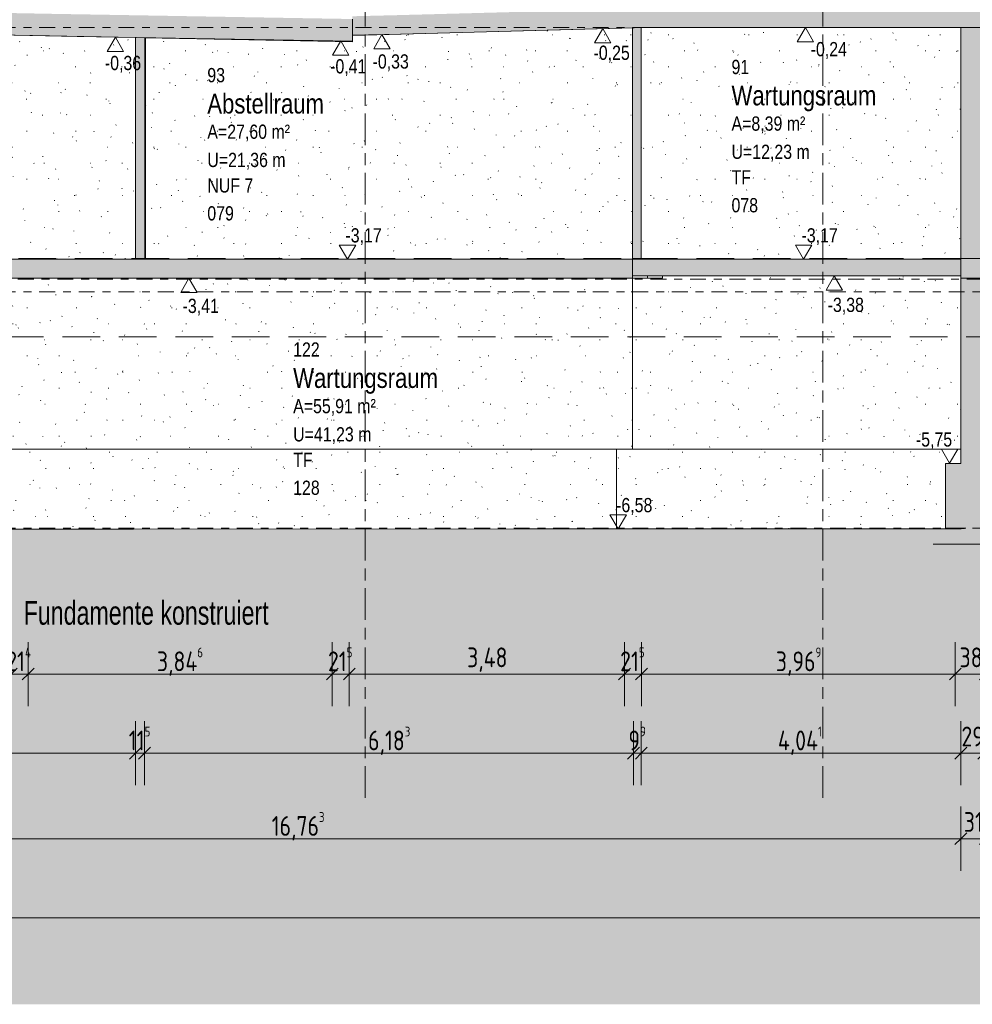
# Model space of a CAD drawing. Header units: metres. Extents: x -34 to 182, y -15 to 869.
# Tile 13 of 46: x 4 to 16, y -15 to -3. Entities that reach past the tile are written whole.
import ezdxf

# ---------------------------------------------------------------- set-up
doc = ezdxf.new("R2010")
doc.units = ezdxf.units.M
for name, pattern in [('_Ebene_', [0.4, 0.2, -0.1, 0, -0.1]), ('_Rasterlinie_', [0.75, 0.4, -0.1, 0.15, -0.1]), ('Abgebrochen', [0.714375, 0.47625, -0.238125])]:
    doc.linetypes.add(name, pattern=pattern)
for name, color, linetype, lineweight in [('A_Bem', 7, 'Continuous', 5), ('A_Bem-100', 7, 'Continuous', 5), ('A_Detailelemente', 7, 'Continuous', 9), ('A_Ebenen', 130, 'Continuous', 5), ('A_Geschossdecken', 7, 'Continuous', 5), ('A_Geschossdecken_Schraffur', 7, 'Continuous', 5), ('A_Hoehenkoten', 124, 'Continuous', 5), ('A_Notizen', 130, 'Continuous', 5), ('A_Raster', 128, 'Continuous', 5), ('A_Raum-Txt', 16, 'Continuous', 5), ('A_Wand', 244, 'Continuous', 5), ('A_Wand_Schraff', 1, 'Continuous', 5), ('A_Wände_Oberflächenschraffur', 244, 'Continuous', 5)]:
    doc.layers.add(name, color=color, linetype=linetype, lineweight=lineweight)
doc.styles.add('Arial', font='arial.ttf', dxfattribs={"width": 0.8, "height": 0.18})
doc.styles.add('Arial_1', font='arial.ttf', dxfattribs={"width": 0.7, "height": 0.3})
doc.styles.add('Arial_B', font='txt', dxfattribs={"width": 0.8, "height": 0.25})
doc.styles.add('ISOCPEUR_1', font='isocpeur.ttf', dxfattribs={"width": 0.8, "height": 0.25})
doc.dimstyles.new('BLB-Standard_2_5_Aussen', dxfattribs={"dimscale": 0.3048, "dimtxt": 0.248995, "dimasz": 0.492126, "dimexe": 1.32874, "dimexo": 0.0625, "dimgap": 0.032808, "dimtad": 1, "dimdec": 1, "dimlfac": 100, "dimrnd": 0.1, "dimdsep": 46, "dimtxsty": 'ISOCPEUR_1', "dimblk1": 'OBLIQUE', "dimblk2": 'OBLIQUE', "dimsah": 1, "dimcen": 0.09, "dimdle": 0.164042, "dimazin": 0, "dimtfac": 1, "dimtdec": 4, "dimtix": 1, "dimtmove": 0, "dimatfit": 3, "dimfxl": 1.32874, "dimfxlon": 1, "dimtvp": 1, "dimtolj": 1, "dimtzin": 0, "dimarcsym": 2})
doc.dimstyles.new('BLB-Standard_2_5_Aussen_1', dxfattribs={"dimscale": 0.3048, "dimtxt": 0.248995, "dimasz": 0.492126, "dimexe": 1.32874, "dimexo": 0.0625, "dimgap": 0.032808, "dimtad": 1, "dimrnd": 0.001, "dimzin": 0, "dimdsep": 46, "dimtxsty": 'ISOCPEUR_1', "dimblk1": 'OBLIQUE', "dimblk2": 'OBLIQUE', "dimsah": 1, "dimcen": 0.09, "dimdle": 0.164042, "dimazin": 0, "dimtfac": 1, "dimtdec": 4, "dimtix": 1, "dimtmove": 0, "dimatfit": 3, "dimfxl": 1.32874, "dimfxlon": 1, "dimtvp": 1, "dimtolj": 1, "dimtzin": 0, "dimarcsym": 2})
pattern_1 = [(0, (20.687, 18.796), (0.813, 0.203), [0.007, -0.603, 0.007, -0.603, -3.251]), (0, (20.687, 18.796), (0.813, 0.203), [-1.219, 0.007, -1.212, 0.007, -0.603, -1.422]), (0, (20.687, 18.796), (0.813, 0.203), [-3.048, 0.007, -0.4, 0.007, -1.009]), (120, (20.991, 18.897), (-0.5823032, 0.6025787), [0.007, -0.603, 0.007, -0.603, -3.251]), (120, (20.991, 18.897), (-0.5823032, 0.6025787), [-1.219, 0.007, -1.212, 0.007, -0.603, -1.422]), (120, (20.991, 18.897), (-0.5823032, 0.6025787), [-3.048, 0.007, -0.4, 0.007, -1.009]), (240, (21.093, 19.304), (-0.2306968, -0.8055787), [0.007, -0.603, 0.007, -0.603, -3.251]), (240, (21.093, 19.304), (-0.2306968, -0.8055787), [-1.219, 0.007, -1.212, 0.007, -0.603, -1.422]), (240, (21.093, 19.304), (-0.2306968, -0.8055787), [-3.048, 0.007, -0.4, 0.007, -1.009])]
pattern_2 = [(0, (20.057, 18.796), (0.804, 0.203), [0.007, -0.597, 0.007, -0.597, -3.217]), (0, (20.057, 18.796), (0.804, 0.203), [-1.207, 0.007, -1.2, 0.007, -0.597, -1.408]), (0, (20.057, 18.796), (0.804, 0.203), [-3.016, 0.007, -0.396, 0.007, -0.999]), (119.741, (20.359, 18.897), (-0.5767207, 0.6022277), [0.007, -0.601, 0.007, -0.601, -3.243]), (119.741, (20.359, 18.897), (-0.5767207, 0.6022277), [-1.216, 0.007, -1.209, 0.007, -0.601, -1.419]), (119.741, (20.359, 18.897), (-0.5767207, 0.6022277), [-3.04, 0.007, -0.399, 0.007, -1.007]), (240.259, (20.459, 19.304), (-0.2279212, -0.8061172), [0.007, -0.601, 0.007, -0.601, -3.243]), (240.259, (20.459, 19.304), (-0.2279212, -0.8061172), [-1.216, 0.007, -1.209, 0.007, -0.601, -1.419]), (240.259, (20.459, 19.304), (-0.2279212, -0.8061172), [-3.04, 0.007, -0.399, 0.007, -1.007])]

# ---------------------------------------------------------------- blocks, each defined once
blk = doc.blocks.new('Höhenkoten - leer-6237472-E')
at = {"layer": 'A_Hoehenkoten'}
for p, q in [((-24.774, -6.765), (-24.982, -6.765)), ((-24.878, -6.945), (-24.982, -6.765)), ((-24.878, -6.945), (-24.774, -6.765))]:
    blk.add_line(p, q, dxfattribs=at)
blk = doc.blocks.new('DIMBLOCK6-E')
at = {"layer": 'A_Bem-100'}
for p, q in [((-0.717, -11.804), (-0.717, -12.614)), ((-0.717, -12.209), (-0.717, -11.804)), ((5.608, -11.804), (5.608, -12.614)), ((5.608, -12.209), (5.608, -11.804)), ((-0.717, -12.209), (5.608, -12.209))]:
    blk.add_line(p, q, dxfattribs=at)
at = {"layer": 'A_Bem-100', "lineweight": 9}
for p, q in [((-0.717, -12.209), (-0.642, -12.134)), ((5.608, -12.209), (5.683, -12.134)), ((-0.717, -12.209), (-0.792, -12.284)), ((5.608, -12.209), (5.533, -12.284))]:
    blk.add_line(p, q, dxfattribs=at)
at = {"layer": 'A_Bem-100', "color": 0, "insert": (2.161, -11.873), "char_height": 0.25, "width": 0.68419, "attachment_point": 1, "line_spacing_factor": 1.149209, "style": 'ISOCPEUR_1'}
blk.add_mtext('6,32\\A2\\H0.5x;\\S5^  ;\\H2x;', dxfattribs=at)
blk = doc.blocks.new('_Oblique')
at = {"color": 0, "linetype": 'ByBlock', "lineweight": -2}
blk.add_line((-0.5, -0.5), (0.5, 0.5), dxfattribs=at)
blk = doc.blocks.new('DIMBLOCK7-E')
at = {"layer": 'A_Bem-100'}
for p, q in [((5.608, -11.804), (5.608, -12.614)), ((5.608, -12.209), (5.608, -11.804)), ((5.723, -11.804), (5.723, -12.614)), ((5.723, -12.209), (5.723, -11.804)), ((5.608, -12.209), (5.723, -12.209))]:
    blk.add_line(p, q, dxfattribs=at)
at = {"layer": 'A_Bem-100', "lineweight": 9}
for p, q in [((5.608, -12.209), (5.683, -12.134)), ((5.723, -12.209), (5.798, -12.134)), ((5.608, -12.209), (5.533, -12.284)), ((5.723, -12.209), (5.648, -12.284))]:
    blk.add_line(p, q, dxfattribs=at)
at = {"layer": 'A_Bem-100', "color": 0, "insert": (5.524, -11.873), "char_height": 0.25, "width": 0.3406, "attachment_point": 1, "line_spacing_factor": 1.149209, "style": 'ISOCPEUR_1'}
blk.add_mtext('11\\A2\\H0.5x;\\S5^  ;\\H2x;', dxfattribs=at)
blk = doc.blocks.new('DIMBLOCK8-E')
at = {"layer": 'A_Bem-100'}
for p, q in [((5.723, -11.804), (5.723, -12.614)), ((5.723, -12.209), (5.723, -11.804)), ((11.906, -11.804), (11.906, -12.614)), ((11.906, -12.209), (11.906, -11.804)), ((5.723, -12.209), (11.906, -12.209))]:
    blk.add_line(p, q, dxfattribs=at)
at = {"layer": 'A_Bem-100', "lineweight": 9}
for p, q in [((5.723, -12.209), (5.798, -12.134)), ((11.906, -12.209), (11.981, -12.134)), ((5.723, -12.209), (5.648, -12.284)), ((11.906, -12.209), (11.831, -12.284))]:
    blk.add_line(p, q, dxfattribs=at)
at = {"layer": 'A_Bem-100', "color": 0, "insert": (8.55, -11.873), "char_height": 0.25, "width": 0.63639, "attachment_point": 1, "line_spacing_factor": 1.149209, "style": 'ISOCPEUR_1'}
blk.add_mtext('6,18\\A2\\H0.5x;\\S3^  ;\\H2x;', dxfattribs=at)
blk = doc.blocks.new('DIMBLOCK9-E')
at = {"layer": 'A_Bem-100'}
for p, q in [((11.906, -11.804), (11.906, -12.614)), ((11.906, -12.209), (11.906, -11.804)), ((12.005, -11.804), (12.005, -12.614)), ((12.005, -12.209), (12.005, -11.804)), ((11.906, -12.209), (12.005, -12.209))]:
    blk.add_line(p, q, dxfattribs=at)
at = {"layer": 'A_Bem-100', "lineweight": 9}
for p, q in [((11.906, -12.209), (11.981, -12.134)), ((12.005, -12.209), (12.08, -12.134)), ((11.906, -12.209), (11.831, -12.284)), ((12.005, -12.209), (11.93, -12.284))]:
    blk.add_line(p, q, dxfattribs=at)
at = {"layer": 'A_Bem-100', "color": 0, "insert": (11.842, -11.873), "char_height": 0.25, "width": 0.27188, "attachment_point": 1, "line_spacing_factor": 1.149209, "style": 'ISOCPEUR_1'}
blk.add_mtext('9\\A2\\H0.5x;\\S9^  ;\\H2x;', dxfattribs=at)
blk = doc.blocks.new('DIMBLOCK10-E')
at = {"layer": 'A_Bem-100'}
for p, q in [((12.005, -11.804), (12.005, -12.614)), ((12.005, -12.209), (12.005, -11.804)), ((16.046, -11.804), (16.046, -12.614)), ((16.046, -12.209), (16.046, -11.804)), ((12.005, -12.209), (16.046, -12.209))]:
    blk.add_line(p, q, dxfattribs=at)
at = {"layer": 'A_Bem-100', "lineweight": 9}
for p, q in [((12.005, -12.209), (12.08, -12.134)), ((16.046, -12.209), (16.121, -12.134)), ((12.005, -12.209), (11.93, -12.284)), ((16.046, -12.209), (15.971, -12.284))]:
    blk.add_line(p, q, dxfattribs=at)
at = {"layer": 'A_Bem-100', "color": 0, "insert": (13.733, -11.873), "char_height": 0.25, "width": 0.70212, "attachment_point": 1, "line_spacing_factor": 1.149209, "style": 'ISOCPEUR_1'}
blk.add_mtext('4,04\\A2\\H0.5x;\\S1^  ;\\H2x;', dxfattribs=at)
blk = doc.blocks.new('DIMBLOCK11-E')
at = {"layer": 'A_Bem-100'}
for p, q in [((16.046, -11.804), (16.046, -12.614)), ((16.046, -12.209), (16.046, -11.804)), ((16.336, -11.804), (16.336, -12.614)), ((16.336, -12.209), (16.336, -11.804)), ((16.046, -12.209), (16.336, -12.209))]:
    blk.add_line(p, q, dxfattribs=at)
at = {"layer": 'A_Bem-100', "lineweight": 9}
for p, q in [((16.046, -12.209), (16.121, -12.134)), ((16.336, -12.209), (16.411, -12.134)), ((16.046, -12.209), (15.971, -12.284)), ((16.336, -12.209), (16.261, -12.284))]:
    blk.add_line(p, q, dxfattribs=at)
at = {"layer": 'A_Bem-100', "color": 0, "insert": (16.054, -11.873), "char_height": 0.25, "width": 0.32865, "attachment_point": 1, "line_spacing_factor": 1.149209, "style": 'ISOCPEUR_1'}
blk.add_mtext('29', dxfattribs=at)
blk = doc.blocks.new('DIMBLOCK22-E')
at = {"layer": 'A_Bem-100'}
for p, q in [((4.038, -10.804), (4.038, -11.614)), ((4.038, -11.209), (4.038, -10.804)), ((4.252, -10.804), (4.252, -11.614)), ((4.252, -11.209), (4.252, -10.804)), ((4.038, -11.209), (4.252, -11.209))]:
    blk.add_line(p, q, dxfattribs=at)
at = {"layer": 'A_Bem-100', "lineweight": 9}
for p, q in [((4.038, -11.209), (4.113, -11.134)), ((4.252, -11.209), (4.327, -11.134)), ((4.038, -11.209), (3.963, -11.284)), ((4.252, -11.209), (4.177, -11.284))]:
    blk.add_line(p, q, dxfattribs=at)
at = {"layer": 'A_Bem-100', "color": 0, "insert": (3.975, -10.873), "char_height": 0.25, "width": 0.40633, "attachment_point": 1, "line_spacing_factor": 1.149209, "style": 'ISOCPEUR_1'}
blk.add_mtext('21\\A2\\H0.5x;\\S4^  ;\\H2x;', dxfattribs=at)
blk = doc.blocks.new('DIMBLOCK23-E')
at = {"layer": 'A_Bem-100'}
for p, q in [((4.252, -10.804), (4.252, -11.614)), ((4.252, -11.209), (4.252, -10.804)), ((8.098, -10.804), (8.098, -11.614)), ((8.098, -11.209), (8.098, -10.804)), ((4.252, -11.209), (8.098, -11.209))]:
    blk.add_line(p, q, dxfattribs=at)
at = {"layer": 'A_Bem-100', "lineweight": 9}
for p, q in [((4.252, -11.209), (4.327, -11.134)), ((8.098, -11.209), (8.173, -11.134)), ((4.252, -11.209), (4.177, -11.284)), ((8.098, -11.209), (8.023, -11.284))]:
    blk.add_line(p, q, dxfattribs=at)
at = {"layer": 'A_Bem-100', "color": 0, "insert": (5.88, -10.873), "char_height": 0.25, "width": 0.7081, "attachment_point": 1, "line_spacing_factor": 1.149209, "style": 'ISOCPEUR_1'}
blk.add_mtext('3,84\\A2\\H0.5x;\\S6^  ;\\H2x;', dxfattribs=at)
blk = doc.blocks.new('DIMBLOCK24-E')
at = {"layer": 'A_Bem-100'}
for p, q in [((8.098, -10.804), (8.098, -11.614)), ((8.098, -11.209), (8.098, -10.804)), ((8.313, -10.804), (8.313, -11.614)), ((8.313, -11.209), (8.313, -10.804)), ((8.098, -11.209), (8.313, -11.209))]:
    blk.add_line(p, q, dxfattribs=at)
at = {"layer": 'A_Bem-100', "lineweight": 9}
for p, q in [((8.098, -11.209), (8.173, -11.134)), ((8.313, -11.209), (8.388, -11.134)), ((8.098, -11.209), (8.023, -11.284)), ((8.313, -11.209), (8.238, -11.284))]:
    blk.add_line(p, q, dxfattribs=at)
at = {"layer": 'A_Bem-100', "color": 0, "insert": (8.043, -10.873), "char_height": 0.25, "width": 0.38841, "attachment_point": 1, "line_spacing_factor": 1.149209, "style": 'ISOCPEUR_1'}
blk.add_mtext('21\\A2\\H0.5x;\\S5^  ;\\H2x;', dxfattribs=at)
blk = doc.blocks.new('DIMBLOCK25-E')
at = {"layer": 'A_Bem-100'}
for p, q in [((8.313, -10.804), (8.313, -11.614)), ((8.313, -11.209), (8.313, -10.804)), ((11.793, -10.804), (11.793, -11.614)), ((11.793, -11.209), (11.793, -10.804)), ((8.313, -11.209), (11.793, -11.209))]:
    blk.add_line(p, q, dxfattribs=at)
at = {"layer": 'A_Bem-100', "lineweight": 9}
for p, q in [((8.313, -11.209), (8.388, -11.134)), ((11.793, -11.209), (11.868, -11.134)), ((8.313, -11.209), (8.238, -11.284)), ((11.793, -11.209), (11.718, -11.284))]:
    blk.add_line(p, q, dxfattribs=at)
at = {"layer": 'A_Bem-100', "color": 0, "insert": (9.803, -10.873), "char_height": 0.25, "width": 0.60054, "attachment_point": 1, "line_spacing_factor": 1.149209, "style": 'ISOCPEUR_1'}
blk.add_mtext('3,48', dxfattribs=at)
blk = doc.blocks.new('DIMBLOCK26-E')
at = {"layer": 'A_Bem-100'}
for p, q in [((11.793, -10.804), (11.793, -11.614)), ((11.793, -11.209), (11.793, -10.804)), ((12.008, -10.804), (12.008, -11.614)), ((12.008, -11.209), (12.008, -10.804)), ((11.793, -11.209), (12.008, -11.209))]:
    blk.add_line(p, q, dxfattribs=at)
at = {"layer": 'A_Bem-100', "lineweight": 9}
for p, q in [((11.793, -11.209), (11.868, -11.134)), ((12.008, -11.209), (12.083, -11.134)), ((11.793, -11.209), (11.718, -11.284)), ((12.008, -11.209), (11.933, -11.284))]:
    blk.add_line(p, q, dxfattribs=at)
at = {"layer": 'A_Bem-100', "color": 0, "insert": (11.738, -10.873), "char_height": 0.25, "width": 0.38841, "attachment_point": 1, "line_spacing_factor": 1.149209, "style": 'ISOCPEUR_1'}
blk.add_mtext('21\\A2\\H0.5x;\\S5^  ;\\H2x;', dxfattribs=at)
blk = doc.blocks.new('DIMBLOCK27-E')
at = {"layer": 'A_Bem-100'}
for p, q in [((12.008, -10.804), (12.008, -11.614)), ((12.008, -11.209), (12.008, -10.804)), ((15.976, -10.804), (15.976, -11.614)), ((15.976, -11.209), (15.976, -10.804)), ((12.008, -11.209), (15.976, -11.209))]:
    blk.add_line(p, q, dxfattribs=at)
at = {"layer": 'A_Bem-100', "lineweight": 9}
for p, q in [((12.008, -11.209), (12.083, -11.134)), ((15.976, -11.209), (16.051, -11.134)), ((12.008, -11.209), (11.933, -11.284)), ((15.976, -11.209), (15.901, -11.284))]:
    blk.add_line(p, q, dxfattribs=at)
at = {"layer": 'A_Bem-100', "color": 0, "insert": (13.707, -10.873), "char_height": 0.25, "width": 0.68419, "attachment_point": 1, "line_spacing_factor": 1.149209, "style": 'ISOCPEUR_1'}
blk.add_mtext('3,96\\A2\\H0.5x;\\S9^  ;\\H2x;', dxfattribs=at)
blk = doc.blocks.new('DIMBLOCK28-E')
at = {"layer": 'A_Bem-100'}
for p, q in [((15.976, -10.804), (15.976, -11.614)), ((15.976, -11.209), (15.976, -10.804)), ((16.356, -10.804), (16.356, -11.614)), ((16.356, -11.209), (16.356, -10.804)), ((15.976, -11.209), (16.356, -11.209))]:
    blk.add_line(p, q, dxfattribs=at)
at = {"layer": 'A_Bem-100', "lineweight": 9}
for p, q in [((15.976, -11.209), (16.051, -11.134)), ((16.356, -11.209), (16.431, -11.134)), ((15.976, -11.209), (15.901, -11.284)), ((16.356, -11.209), (16.281, -11.284))]:
    blk.add_line(p, q, dxfattribs=at)
at = {"layer": 'A_Bem-100', "color": 0, "insert": (16.029, -10.873), "char_height": 0.25, "width": 0.32865, "attachment_point": 1, "line_spacing_factor": 1.149209, "style": 'ISOCPEUR_1'}
blk.add_mtext('38', dxfattribs=at)
blk = doc.blocks.new('DIMBLOCK49-E')
at = {"layer": 'A_Bem-100'}
for p, q in [((-0.717, -12.885), (-0.717, -13.695)), ((-0.717, -13.29), (-0.717, -12.885)), ((16.046, -12.885), (16.046, -13.695)), ((16.046, -13.29), (16.046, -12.885)), ((-0.717, -13.29), (16.046, -13.29))]:
    blk.add_line(p, q, dxfattribs=at)
at = {"layer": 'A_Bem-100', "lineweight": 9}
for p, q in [((-0.717, -13.29), (-0.792, -13.365)), ((-0.717, -13.29), (-0.642, -13.215)), ((16.046, -13.29), (15.971, -13.365)), ((16.046, -13.29), (16.121, -13.215))]:
    blk.add_line(p, q, dxfattribs=at)
at = {"layer": 'A_Bem-100', "color": 0, "insert": (7.331, -12.954), "char_height": 0.25, "width": 0.80072, "attachment_point": 1, "line_spacing_factor": 1.149209, "style": 'ISOCPEUR_1'}
blk.add_mtext('16,76\\A2\\H0.5x;\\S3^  ;\\H2x;', dxfattribs=at)
blk = doc.blocks.new('DIMBLOCK50-E')
at = {"layer": 'A_Bem-100'}
for p, q in [((16.046, -12.885), (16.046, -13.695)), ((16.046, -13.29), (16.046, -12.885)), ((16.356, -12.885), (16.356, -13.695)), ((16.356, -13.29), (16.356, -12.885)), ((16.046, -13.29), (16.356, -13.29))]:
    blk.add_line(p, q, dxfattribs=at)
at = {"layer": 'A_Bem-100', "lineweight": 9}
for p, q in [((16.046, -13.29), (15.971, -13.365)), ((16.046, -13.29), (16.121, -13.215)), ((16.356, -13.29), (16.281, -13.365)), ((16.356, -13.29), (16.431, -13.215))]:
    blk.add_line(p, q, dxfattribs=at)
at = {"layer": 'A_Bem-100', "color": 0, "insert": (16.084, -12.954), "char_height": 0.25, "width": 0.28085, "attachment_point": 1, "line_spacing_factor": 1.149209, "style": 'ISOCPEUR_1'}
blk.add_mtext('31', dxfattribs=at)
blk = doc.blocks.new('DIMBLOCK82-E')
at = {"layer": 'A_Bem-100'}
for p, q in [((-26.693, -13.885), (-26.693, -14.695)), ((-26.693, -14.29), (-26.693, -13.885)), ((22.453, -13.885), (22.453, -14.695)), ((22.453, -14.29), (22.453, -13.885)), ((-26.743, -14.29), (22.503, -14.29))]:
    blk.add_line(p, q, dxfattribs=at)
at = {"layer": 'A_Bem-100', "lineweight": 9}
for p, q in [((-26.693, -14.29), (-26.768, -14.365)), ((-26.693, -14.29), (-26.618, -14.215)), ((22.453, -14.29), (22.378, -14.365)), ((22.453, -14.29), (22.528, -14.215))]:
    blk.add_line(p, q, dxfattribs=at)
at = {"layer": 'A_Bem-100', "color": 0, "insert": (-2.474, -13.954), "char_height": 0.25, "width": 0.84852, "attachment_point": 1, "line_spacing_factor": 1.149209, "style": 'ISOCPEUR_1'}
blk.add_mtext('49,14\\A2\\H0.5x;\\S6^  ;\\H2x;', dxfattribs=at)

msp = doc.modelspace()

# ---------------------------------------------------------------- hatches: boundary and pattern name
at = {"layer": 'A_Detailelemente'}
msp.add_hatch(color=254, dxfattribs=at).paths.add_polyline_path([(-28.9424, -15.3838), (26.0353, -15.3838), (26.0353, -4.2673), (25.1763, -4.2666), (24.1185, -4.2651), (22.4528, -4.2651), (22.4528, -9.5651), (22.8028, -9.5651), (22.8028, -10.0651), (21.8128, -10.0651), (21.8128, -9.5651), (16.706, -9.5651), (16.706, -10.0651), (15.696, -10.0651), (15.696, -9.5651), (-0.361, -9.5651), (-0.361, -10.0651), (-1.361, -10.0651), (-1.361, -9.5651), (-13.375, -9.5651), (-13.375, -10.0651), (-14.3709, -10.0651), (-14.3709, -9.5651), (-14.026, -9.5651), (-14.026, -7.1851), (-19.8818, -7.1851), (-19.8818, -9.5451), (-19.5319, -9.5451), (-19.5319, -10.0451), (-20.4618, -10.0451), (-20.4618, -9.5451), (-22.7623, -9.5451), (-22.7623, -10.0451), (-23.7623, -10.0451), (-23.7623, -9.5451), (-23.4123, -9.5451), (-23.4123, -7.1851), (-24.5344, -7.1851), (-24.5344, -8.0351), (-26.6944, -8.0351), (-26.6944, -9.3651), (-28.9424, -9.3651), (-28.9424, -14.9589)], flags=0)
at = {"layer": 'A_Geschossdecken_Schraffur', "lineweight": 9}
for points in [[(8.3527, -3.2083), (8.3527, -2.9283), (4.5596, -2.8628), (3.1056, -2.8351), (-1.0002, -2.8351), (-1.0002, -3.1151), (3.1056, -3.1151), (5.4187, -3.1581), (7.9957, -3.2022)], [(8.3527, -3.1334), (8.9616, -3.1184), (12.0689, -3.0351), (16.3564, -3.0351), (16.3564, -2.7951), (12.0689, -2.7951), (8.8548, -2.8811), (8.3527, -2.8934), (8.3527, -3.0994)], [(-0.7001, -6.2051), (11.8947, -6.2051), (11.8947, -5.9651), (-0.8501, -5.9651), (-0.8501, -6.2051)], [(11.8947, -6.1751), (16.046, -6.1751), (16.046, -5.9651), (11.8947, -5.9651)], [(16.046, -6.2051), (22.2628, -6.2051), (22.2628, -5.9551), (16.046, -5.9551)], [(22.4528, -9.5651), (22.4528, -9.3051), (18.7641, -9.3051), (17.3555, -9.3148), (17.0907, -9.3106), (16.3677, -9.3251), (16.0442, -9.3751), (10.4043, -9.3751), (5.4187, -9.3789), (1.9826, -9.3751), (-1.0001, -9.3751), (-1.0001, -9.5651), (21.8128, -9.5651)]]:
    msp.add_hatch(color=253, dxfattribs=at).paths.add_polyline_path(points, flags=0)
h = msp.add_hatch(color=253, dxfattribs=at)
h.paths.add_polyline_path([(-13.375, -10.0651), (-13.375, -9.5651), (-14.3709, -9.5651), (-14.3709, -10.0651)], flags=0)
h.paths.add_polyline_path([(16.706, -10.0651), (16.706, -9.5651), (15.696, -9.5651), (15.696, -10.0651)], flags=0)
h.paths.add_polyline_path([(-1.361, -10.0651), (-0.361, -10.0651), (-0.361, -9.5651), (-1.361, -9.5651), (-1.361, -9.768)], flags=0)
h.paths.add_polyline_path([(21.8128, -10.0651), (22.8028, -10.0651), (22.8028, -9.5651), (21.8128, -9.5651), (21.8128, -9.768)], flags=0)
at = {"layer": 'A_Wand_Schraff', "lineweight": 9}
for points in [[(12.0047, -5.9551), (12.0047, -3.0351), (11.8947, -3.0351), (11.8947, -5.9551)], [(16.336, -5.9551), (16.336, -3.0351), (16.046, -3.0351), (16.046, -5.9551)], [(5.7284, -5.9651), (5.7284, -3.1634), (5.6084, -3.1613), (5.6084, -5.9651)], [(16.356, -8.5451), (16.356, -6.2051), (16.046, -6.2051), (16.046, -8.5451)], [(16.1106, -9.3651), (16.3677, -9.3251), (16.551, -9.3214), (16.551, -8.5451), (15.851, -8.5451), (15.851, -9.3651)]]:
    msp.add_hatch(color=253, dxfattribs=at).paths.add_polyline_path(points, flags=0)
at = {"layer": 'A_Wände_Oberflächenschraffur'}
h = msp.add_hatch(dxfattribs=at)
h.set_pattern_fill('FP_10', style=0, pattern_type=2)
h.set_pattern_definition(pattern_2)
h.paths.add_polyline_path([(12.2728, -6.2051), (12.2728, -6.1751), (12.0828, -6.1751), (12.0828, -6.2051), (12.2367, -6.2051)], flags=0)
h.paths.add_polyline_path([(5.735, -5.9651), (11.8928, -5.9651), (11.8928, -3.0402), (8.3527, -3.1351), (8.3527, -3.2151), (5.735, -3.1653), (5.735, -4.1523)], flags=0)
h.paths.add_polyline_path([(5.4187, -5.9651), (5.6084, -5.9651), (5.6084, -3.1629), (3.0985, -3.1151), (-0.6878, -3.1151), (-0.6878, -5.9651), (1.9826, -5.9651)], flags=0)
h = msp.add_hatch(dxfattribs=at)
h.set_pattern_fill('FP_1', style=0, pattern_type=2)
h.set_pattern_definition(pattern_1)
h.paths.add_polyline_path([(12.2547, -5.9651), (16.046, -5.9651), (16.046, -3.0351), (12.0689, -3.0353), (12.0047, -3.0371), (12.0047, -5.9551), (11.8928, -5.9551), (11.8928, -5.9651), (12.0047, -5.9651)], flags=0)
h = msp.add_hatch(dxfattribs=at)
h.set_pattern_fill('FP_10', style=0, pattern_type=2)
h.set_pattern_definition(pattern_2)
h.paths.add_polyline_path([(6.9817, -8.3651), (11.8928, -8.3651), (11.8928, -6.2051), (-0.6878, -6.2051), (-0.6878, -8.3651), (5.6303, -8.3651)], flags=0)
h = msp.add_hatch(dxfattribs=at)
h.set_pattern_fill('FP_1', style=0, pattern_type=2)
h.set_pattern_definition(pattern_1)
h.paths.add_polyline_path([(12.2728, -8.3651), (12.2728, -6.2051), (11.8928, -6.2051), (11.8928, -8.3651)], flags=0)
h = msp.add_hatch(dxfattribs=at)
h.set_pattern_fill('FP_1', style=0, pattern_type=2)
h.set_pattern_definition(pattern_1)
h.paths.add_polyline_path([(16.046, -8.3651), (16.046, -6.1751), (12.2728, -6.1751), (12.2728, -8.3651), (15.851, -8.3651)], flags=0)
h = msp.add_hatch(dxfattribs=at)
h.set_pattern_fill('FP_20', style=0, pattern_type=2)
h.set_pattern_definition([(0, (20.086, 18.796), (0.804, 0.203), [0.007, -0.597, 0.007, -0.597, -3.217]), (0, (20.086, 18.796), (0.804, 0.203), [-1.207, 0.007, -1.2, 0.007, -0.597, -1.408]), (0, (20.086, 18.796), (0.804, 0.203), [-3.016, 0.007, -0.396, 0.007, -0.999]), (119.741, (20.388, 18.897), (-0.5767207, 0.6022277), [0.007, -0.601, 0.007, -0.601, -3.243]), (119.741, (20.388, 18.897), (-0.5767207, 0.6022277), [-1.216, 0.007, -1.209, 0.007, -0.601, -1.419]), (119.741, (20.388, 18.897), (-0.5767207, 0.6022277), [-3.04, 0.007, -0.399, 0.007, -1.007]), (240.259, (20.488, 19.304), (-0.2279212, -0.8061172), [0.007, -0.601, 0.007, -0.601, -3.243]), (240.259, (20.488, 19.304), (-0.2279212, -0.8061172), [-1.216, 0.007, -1.209, 0.007, -0.601, -1.419]), (240.259, (20.488, 19.304), (-0.2279212, -0.8061172), [-3.04, 0.007, -0.399, 0.007, -1.007])])
h.paths.add_polyline_path([(5.5825, -9.3791), (11.6928, -9.3751), (11.6928, -8.3651), (-0.6897, -8.3651), (-0.6897, -9.3751), (2.1753, -9.3751), (5.4187, -9.3789)], flags=0)
h = msp.add_hatch(dxfattribs=at)
h.set_pattern_fill('FP_1', style=0, pattern_type=2)
h.set_pattern_definition(pattern_1)
h.paths.add_polyline_path([(12.2728, -9.3751), (12.2728, -8.3651), (11.6928, -8.3651), (11.6928, -9.3751)], flags=0)
h = msp.add_hatch(dxfattribs=at)
h.set_pattern_fill('FP_1', style=0, pattern_type=2)
h.set_pattern_definition(pattern_1)
h.paths.add_polyline_path([(12.2728, -9.3751), (16.046, -9.3748), (16.046, -9.3651), (15.851, -9.3651), (15.851, -8.5451), (16.046, -8.5451), (16.046, -8.3651), (12.2728, -8.3651), (12.2728, -9.2633)], flags=0)

# ---------------------------------------------------------------- linework, layer by layer
at = {"layer": 'A_Ebenen', "color": 170, "linetype": '_Ebene_', "lineweight": 9}
for p, q in [((26.5924, -3.0351), (-30.8344, -3.0351)), ((25.3224, -6.2151), (-29.4728, -6.2151)), ((26.5924, -6.3751), (-30.8344, -6.3751)), ((26.5924, -9.3651), (-30.8344, -9.3651))]:
    msp.add_line(p, q, dxfattribs=at)
at = {"layer": 'A_Ebenen', "color": 31, "linetype": 'Abgebrochen'}
for p, q in [((25.3224, -5.9551), (-29.2764, -5.9551)), ((26.5924, -6.9451), (-30.8344, -6.9451))]:
    msp.add_line(p, q, dxfattribs=at)
at = {"layer": 'A_Geschossdecken', "color": 250, "lineweight": 9}
for p, q in [((8.3527, -2.9283), (8.3527, -3.2151)), ((11.8928, -3.0402), (8.3527, -3.1351)), ((8.9616, -3.1184), (12.0689, -3.0351)), ((12.0689, -3.0351), (16.3564, -3.0351)), ((3.1056, -3.1151), (4.8712, -3.1487)), ((5.6084, -3.1629), (3.5195, -3.1231)), ((4.8712, -3.1487), (8.3527, -3.2083)), ((4.8712, -3.1487), (5.6084, -3.1628)), ((5.7284, -3.1651), (8.3527, -3.2151)), ((8.3527, -3.2151), (5.7321, -3.1652)), ((8.3527, -3.1334), (8.9616, -3.1184)), ((8.3527, -3.1351), (8.9616, -3.1184)), ((16.046, -5.9651), (-0.7001, -5.9651)), ((11.8947, -5.9651), (11.8947, -6.2051)), ((22.0328, -5.9551), (16.046, -5.9551)), ((16.046, -5.9551), (16.046, -6.2051)), ((-0.7001, -6.2051), (12.0828, -6.2051)), ((11.8947, -6.1751), (16.046, -6.1751)), ((12.0828, -6.1751), (12.0828, -6.2051)), ((16.046, -6.2051), (22.2628, -6.2051)), ((5.5825, -9.3791), (2.1753, -9.3751)), ((10.4043, -9.3751), (5.5825, -9.3791)), ((16.0442, -9.3751), (10.4043, -9.3751)), ((16.0901, -9.3683), (16.0442, -9.3751)), ((16.0595, -9.3728), (16.1091, -9.3651)), ((16.1106, -9.3651), (16.0901, -9.3683)), ((15.696, -9.5651), (16.706, -9.5651))]:
    msp.add_line(p, q, dxfattribs=at)
at = {"layer": 'A_Raster', "linetype": '_Rasterlinie_', "lineweight": 9}
for p, q in [((8.5114, -12.7741), (8.5114, 6.7822)), ((14.3014, -12.7741), (14.3014, 6.7822))]:
    msp.add_line(p, q, dxfattribs=at)
at = {"layer": 'A_Wand', "color": 250, "lineweight": 9}
for p, q in [((11.8928, -3.0398), (11.8928, -5.9551)), ((11.8947, -3.0351), (11.8947, -5.9551)), ((12.0047, -3.0351), (11.8947, -3.0351)), ((12.0047, -5.9551), (12.0047, -3.0351)), ((16.046, -3.0351), (16.046, -5.9551)), ((5.6084, -3.1613), (5.6084, -5.9651)), ((5.7284, -5.9651), (5.7284, -3.1634)), ((5.7288, -3.1651), (5.7284, -3.1634)), ((5.7321, -3.1652), (5.7288, -3.1651)), ((5.735, -5.9651), (5.735, -3.1652)), ((11.8928, -5.9551), (12.0047, -5.9551)), ((11.8928, -5.9551), (11.8928, -5.9651)), ((11.8928, -8.3651), (11.8928, -6.2051)), ((12.2728, -6.2051), (12.0828, -6.2051)), ((12.2728, -6.1751), (12.2728, -6.2051)), ((16.046, -6.2051), (16.046, -8.5451)), ((16.046, -8.3651), (-0.6897, -8.3651)), ((11.6928, -9.3751), (11.6928, -8.3651)), ((16.046, -8.5451), (15.851, -8.5451)), ((15.851, -8.5451), (15.851, -9.3651)), ((15.851, -9.3651), (16.1106, -9.3651)), ((16.046, -9.3749), (16.046, -9.3651))]:
    msp.add_line(p, q, dxfattribs=at)

# ---------------------------------------------------------------- block references
at = {"layer": 'A_Hoehenkoten', "extrusion": (0, 0, -1), "rotation": 180}
for p in [(-36.3949, -9.995), (-38.9578, -9.9802), (-30.233, -10.1021), (-33.0828, -10.1509), (-33.6038, -10.0694), (-31.1631, -13.1502), (-39.3241, -13.1202)]:
    msp.add_blockref('Höhenkoten - leer-6237472-E', p, dxfattribs=at)
at = {"layer": 'A_Hoehenkoten'}
for p in [(33.1682, 0.98), (38.9355, 0.98), (40.7817, -1.6), (36.5907, -2.43)]:
    msp.add_blockref('Höhenkoten - leer-6237472-E', p, dxfattribs=at)

# ---------------------------------------------------------------- texts
at = {"layer": 'A_Hoehenkoten', "char_height": 0.18, "width": 0.542095, "attachment_point": 1, "line_spacing_factor": 0.941778, "style": 'Arial'}
for s, insert in [('-0,24', (14.1473, -3.2189)), ('-0,25', (11.401, -3.2645)), ('-0,36', (5.222, -3.394)), ('-0,41', (8.0707, -3.4363)), ('-0,33', (8.6069, -3.3747)), ('-3,17', (8.2641, -5.5729)), ('-3,17', (14.0314, -5.5729)), ('-3,41', (6.2044, -6.4646)), ('-3,38', (14.3617, -6.4514)), ('-5,75', (15.4776, -8.1529)), ('-6,58', (11.6866, -8.9829))]:
    msp.add_mtext(s, dxfattribs=dict(at, insert=insert))
at = {"layer": 'A_Notizen', "color": 7, "insert": (4.1951, -10.2847), "char_height": 0.3, "width": 3.832868, "attachment_point": 1, "style": 'Arial_1'}
msp.add_mtext('Fundamente konstruiert', dxfattribs=at)
at = {"layer": 'A_Raum-Txt', "attachment_point": 1}
for s, insert, char_height, width, style in [('91', (13.1458, -3.4447), 0.18, 0.269367, 'Arial'), ('93', (6.5173, -3.5475), 0.18, 0.269367, 'Arial'), ('Abstellraum', (6.5173, -3.873), 0.25, 1.949704, 'Arial_B'), ('Wartungsraum', (13.1458, -3.7701), 0.25, 2.379408, 'Arial_B'), ('A=8,39 m²', (13.1458, -4.16), 0.18, 1.109535, 'Arial'), ('A=27,60 m²', (6.5173, -4.2628), 0.18, 1.244219, 'Arial'), ('U=12,23 m', (13.1458, -4.5166), 0.18, 1.180084, 'Arial'), ('U=21,36 m', (6.5173, -4.6195), 0.18, 1.180084, 'Arial'), ('TF', (13.1458, -4.8392), 0.18, 0.295021, 'Arial'), ('NUF 7', (6.5173, -4.9421), 0.18, 0.692658, 'Arial'), ('078', (13.1458, -5.1919), 0.18, 0.40405, 'Arial'), ('079', (6.5173, -5.2947), 0.18, 0.40405, 'Arial'), ('122', (7.6027, -7.0162), 0.18, 0.40405, 'Arial'), ('Wartungsraum', (7.6027, -7.3416), 0.25, 2.379408, 'Arial_B'), ('A=55,91 m²', (7.6027, -7.7314), 0.18, 1.244219, 'Arial'), ('U=41,23 m', (7.6027, -8.0881), 0.18, 1.180084, 'Arial'), ('TF', (7.6027, -8.4107), 0.18, 0.295021, 'Arial'), ('128', (7.6027, -8.7634), 0.18, 0.40405, 'Arial')]:
    msp.add_mtext(s, dxfattribs=dict(at, insert=insert, char_height=char_height, width=width, style=style))

# ---------------------------------------------------------------- dimensions: what is measured, and where the dimension line sits
at = {"layer": 'A_Bem'}
for base, p1, p2, text, dimstyle, override, picture, middle in [((4.2516, -11.2092), (4.0376, -10.8042), (4.2516, -10.8042), '\\A1;21\\Q;{\\A1;{\\H0.5x;\\S4^ ;}}', 'BLB-Standard_2_5_Aussen', {"dimpost": '<>', "dimfxl": 0.21391}, 'DIMBLOCK22-E', (4.1446, -11.0742)), ((8.0977, -11.2092), (4.2516, -10.8042), (8.0977, -10.8042), '\\A1;3,84\\Q;{\\A1;{\\H0.5x;\\S6^ ;}}', 'BLB-Standard_2_5_Aussen_1', {"dimpost": '<>', "dimfxl": 3.846163}, 'DIMBLOCK23-E', (6.1746, -11.0492)), ((8.3127, -11.2092), (8.0977, -10.8042), (8.3127, -10.8042), '\\A1;21\\Q;{\\A1;{\\H0.5x;\\S5^ ;}}', 'BLB-Standard_2_5_Aussen', {"dimpost": '<>', "dimfxl": 0.215}, 'DIMBLOCK24-E', (8.2052, -11.0742)), ((12.0078, -11.2092), (11.7928, -10.8042), (12.0078, -10.8042), '\\A1;21\\Q;{\\A1;{\\H0.5x;\\S5^ ;}}', 'BLB-Standard_2_5_Aussen', {"dimpost": '<>', "dimfxl": 0.215}, 'DIMBLOCK26-E', (11.9003, -11.0742)), ((15.9764, -11.2092), (12.0078, -10.8042), (15.9764, -10.8042), '\\A1;3,96\\Q;{\\A1;{\\H0.5x;\\S9^ ;}}', 'BLB-Standard_2_5_Aussen_1', {"dimpost": '<>', "dimfxl": 3.968588}, 'DIMBLOCK27-E', (13.9921, -11.0492)), ((5.6084, -12.2092), (-0.7168, -11.8042), (5.6084, -11.8042), '\\A1;6,32\\Q;{\\A1;{\\H0.5x;\\S5^ ;}}', 'BLB-Standard_2_5_Aussen_1', {"dimpost": '<>', "dimfxl": 6.325235}, 'DIMBLOCK6-E', (2.4458, -12.0492)), ((5.7232, -12.2092), (5.6084, -11.8042), (5.7232, -11.8042), '\\A1;11\\Q;{\\A1;{\\H0.5x;\\S5^ ;}}', 'BLB-Standard_2_5_Aussen', {"dimpost": '<>', "dimfxl": 0.114769}, 'DIMBLOCK7-E', (5.6658, -12.0742)), ((11.9061, -12.2092), (5.7232, -11.8042), (11.9061, -11.8042), '\\A1;6,18\\Q;{\\A1;{\\H0.5x;\\S3^ ;}}', 'BLB-Standard_2_5_Aussen_1', {"dimpost": '<>', "dimfxl": 6.18292}, 'DIMBLOCK8-E', (8.8147, -12.0492)), ((12.0047, -12.2092), (11.9061, -11.8042), (12.0047, -11.8042), '\\A1;9\\Q;{\\A1;{\\H0.5x;\\S9^ ;}}', 'BLB-Standard_2_5_Aussen', {"dimpost": '<>', "dimfxl": 0.098538}, 'DIMBLOCK9-E', (11.9554, -12.0742)), ((16.046, -12.2092), (12.0047, -11.8042), (16.046, -11.8042), '\\A1;4,04\\Q;{\\A1;{\\H0.5x;\\S1^ ;}}', 'BLB-Standard_2_5_Aussen_1', {"dimpost": '<>', "dimfxl": 4.041313}, 'DIMBLOCK10-E', (14.0253, -12.0492)), ((16.046, -13.2905), (-0.7168, -12.8855), (16.046, -12.8855), '\\A1;16,76\\Q;{\\A1;{\\H0.5x;\\S3^ ;}}', 'BLB-Standard_2_5_Aussen_1', {"dimpost": '<>', "dimfxl": 16.762802}, 'DIMBLOCK49-E', (7.6646, -13.1305)), ((22.4528, -14.2905), (-26.6933, -13.8855), (22.4528, -13.8855), '\\A1;49,14\\Q;{\\A1;{\\H0.5x;\\S6^ ;}}', 'BLB-Standard_2_5_Aussen_1', {"dimpost": '<>', "dimfxl": 49.146051}, 'DIMBLOCK82-E', (-2.1202, -14.1305))]:
    dim = msp.add_linear_dim(base=base, p1=p1, p2=p2, text=text, dimstyle=dimstyle, override=override, dxfattribs=at)
    dim.commit()
    dim.dimension.update_dxf_attribs({"geometry": picture, "text_midpoint": middle})
for base, p1, p2, dimstyle, override, picture, middle in [((11.7928, -11.2092), (8.3127, -10.8042), (11.7928, -10.8042), 'BLB-Standard_2_5_Aussen_1', {"dimpost": '<>', "dimfxl": 3.480071}, 'DIMBLOCK25-E', (10.0528, -11.0742)), ((16.3564, -11.2092), (15.9764, -10.8042), (16.3564, -10.8042), 'BLB-Standard_2_5_Aussen', {"dimpost": '<>', "dimfxl": 0.38}, 'DIMBLOCK28-E', (16.1664, -11.0742)), ((16.336, -12.2092), (16.046, -11.8042), (16.336, -11.8042), 'BLB-Standard_2_5_Aussen', {"dimpost": '<>', "dimfxl": 0.29}, 'DIMBLOCK11-E', (16.191, -12.0742)), ((16.356, -13.2905), (16.046, -12.8855), (16.356, -12.8855), 'BLB-Standard_2_5_Aussen', {"dimpost": '<>', "dimfxl": 0.31}, 'DIMBLOCK50-E', (16.201, -13.1555))]:
    dim = msp.add_linear_dim(base=base, p1=p1, p2=p2, dimstyle=dimstyle, override=override, dxfattribs=at)
    dim.commit()
    dim.dimension.update_dxf_attribs({"geometry": picture, "text_midpoint": middle})

doc.saveas('drawing.dxf')
